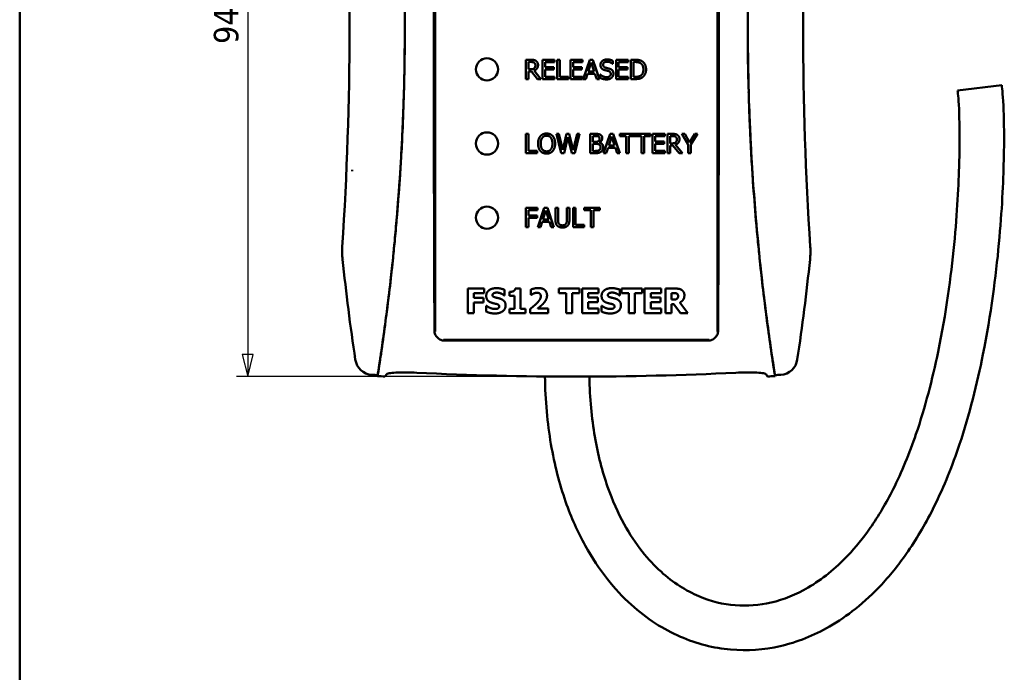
# Model space of a CAD drawing. Header units: millimetres. Extents: x 15 to 430, y 13 to 300.
# Tile 2 of 11: x 15 to 148, y 121 to 209. Entities that reach past the tile are written whole.
import ezdxf

# ---------------------------------------------------------------- set-up
doc = ezdxf.new("R2010")
doc.units = ezdxf.units.MM
doc.header["$LTSCALE"] = 1.5
for name, color, linetype, lineweight in [('Border (ISO)', 7, 'Continuous', 50), ('Dimension (ISO)', 7, 'Continuous', 25), ('Visible (ISO)', 7, 'Continuous', 50)]:
    doc.layers.add(name, color=color, linetype=linetype, lineweight=lineweight)
doc.styles.add('Note Text (ISO)', font='tahoma.ttf')
doc.dimstyles.new('Default (ISO)', dxfattribs={"dimscale": 1.5, "dimtxt": 2.2, "dimasz": 2, "dimexe": 1, "dimexo": 1, "dimgap": 0.762, "dimtad": 1, "dimdec": 1, "dimrnd": 1e-08, "dimtxsty": 'Note Text (ISO)', "dimblk": 'Filled-1', "dimcen": 0.09, "dimdle": 10, "dimclrd": 256, "dimclre": 256, "dimclrt": 256, "dimadec": 0, "dimazin": 0, "dimtfac": 0.863636, "dimtdec": 0, "dimtmove": 0, "dimatfit": 3, "dimfxl": 1, "dimtolj": 1, "dimlwd": -1, "dimlwe": -1, "dimarcsym": 0})

# ---------------------------------------------------------------- blocks, each defined once
blk = doc.blocks.new('Borders Border')
at = {"layer": 'Border (ISO)'}
blk.add_line((10, 10), (10, 200), dxfattribs=at)
blk = doc.blocks.new('Filled-1')
at = {"color": 0}
for p, q in [((0, 0), (-1, 0.25)), ((-1, 0.25), (-1, -0.25)), ((-1, 0), (0, 0)), ((-1, -0.25), (0, 0))]:
    blk.add_line(p, q, dxfattribs=at)
at = {"color": 0, "flags": 128}
blk.add_lwpolyline([(-1, -0.25), (0, 0), (-1, 0.25), (-1, -0.25)], dxfattribs=at)
at = {"color": 0}
blk.add_solid([(-1, -0.25), (0, 0), (-1, 0.25), (-1, -0.25)], dxfattribs=at)
blk = doc.blocks.new('*D7')
at = {"layer": 'Defpoints', "color": 0, "transparency": 16777216}
for p in [(90.08, 255.4), (45.76, 160.94), (90.08, 160.94)]:
    blk.add_point(p, dxfattribs=at)
at = {"layer": 'Dimension (ISO)', "transparency": 16777216}
for p, q in [((88.58, 255.4), (44.26, 255.4)), ((45.76, 252.4), (45.76, 163.94)), ((88.58, 160.94), (44.26, 160.94))]:
    blk.add_line(p, q, dxfattribs=at)
at = {"layer": 'Dimension (ISO)', "transparency": 16777216, "xscale": 3, "yscale": 3, "zscale": 3}
for p, rotation in [((45.76, 255.4), 90), ((45.76, 160.94), 270)]:
    blk.add_blockref('Filled-1', p, dxfattribs=dict(at, rotation=rotation))
at = {"layer": 'Dimension (ISO)', "transparency": 16777216, "insert": (41.19, 205.82), "char_height": 3.3, "attachment_point": 1, "rotation": 90, "style": 'Note Text (ISO)'}
blk.add_mtext('\\A1;94', dxfattribs=at)

msp = doc.modelspace()

# ---------------------------------------------------------------- linework, layer by layer
at = {"layer": 'Visible (ISO)'}
for p, q in [((71.03, 246.05), (71.03, 167.01)), ((109.13, 167.01), (109.13, 246.05)), ((83.96, 203.69), (83.29, 203.69)), ((83.29, 203.69), (83.29, 201.09)), ((83.64, 203.39), (83.98, 203.39)), ((83.64, 202.41), (83.64, 203.39)), ((87.14, 203.69), (85.51, 203.69)), ((85.51, 203.69), (85.51, 201.09)), ((85.86, 202.67), (85.86, 203.38)), ((85.86, 203.38), (87.14, 203.38)), ((87.14, 203.38), (87.14, 203.69)), ((87.86, 203.69), (87.52, 203.69)), ((87.52, 203.69), (87.52, 201.09)), ((87.86, 201.39), (87.86, 203.69)), ((90.92, 203.69), (89.3, 203.69)), ((89.3, 203.69), (89.3, 201.09)), ((89.64, 202.67), (89.64, 203.38)), ((89.64, 203.38), (90.92, 203.38)), ((90.92, 203.38), (90.92, 203.69)), ((91.9, 203.69), (91.02, 201.09)), ((91.7, 202.11), (92.1, 203.33)), ((92.32, 203.69), (91.9, 203.69)), ((92.1, 203.33), (92.51, 202.11)), ((93.2, 201.09), (92.32, 203.69)), ((94.99, 203.15), (94.99, 203.56)), ((97.06, 203.69), (95.44, 203.69)), ((95.44, 203.69), (95.44, 201.09)), ((95.78, 202.67), (95.78, 203.38)), ((95.78, 203.38), (97.06, 203.38)), ((97.06, 203.38), (97.06, 203.69)), ((98.04, 203.69), (97.44, 203.69)), ((97.44, 203.69), (97.44, 201.09)), ((97.79, 203.39), (98.05, 203.39)), ((97.79, 201.39), (97.79, 203.39)), ((83.94, 202.41), (83.64, 202.41)), ((83.64, 201.09), (83.64, 202.12)), ((83.64, 202.12), (84.04, 202.12)), ((84.04, 202.12), (84.86, 201.09)), ((85.31, 201.09), (84.38, 202.22)), ((87.05, 202.67), (85.86, 202.67)), ((85.86, 202.36), (87.05, 202.36)), ((85.86, 201.39), (85.86, 202.36)), ((87.05, 202.36), (87.05, 202.67)), ((90.84, 202.67), (89.64, 202.67)), ((89.64, 202.36), (90.84, 202.36)), ((89.64, 201.39), (89.64, 202.36)), ((90.84, 202.36), (90.84, 202.67)), ((92.51, 202.11), (91.7, 202.11)), ((94.96, 203.15), (94.99, 203.15)), ((96.98, 202.67), (95.78, 202.67)), ((95.78, 202.36), (96.98, 202.36)), ((95.78, 201.39), (95.78, 202.36)), ((96.98, 202.36), (96.98, 202.67)), ((83.29, 201.09), (83.64, 201.09)), ((84.86, 201.09), (85.31, 201.09)), ((85.51, 201.09), (87.14, 201.09)), ((87.14, 201.39), (85.86, 201.39)), ((87.14, 201.09), (87.14, 201.39)), ((87.52, 201.09), (89.02, 201.09)), ((89.02, 201.39), (87.86, 201.39)), ((89.02, 201.09), (89.02, 201.39)), ((89.3, 201.09), (90.92, 201.09)), ((90.92, 201.39), (89.64, 201.39)), ((90.92, 201.09), (90.92, 201.39)), ((91.02, 201.09), (91.37, 201.09)), ((91.37, 201.09), (91.61, 201.81)), ((91.61, 201.81), (92.6, 201.81)), ((92.6, 201.81), (92.84, 201.09)), ((92.84, 201.09), (93.2, 201.09)), ((93.34, 201.68), (93.32, 201.68)), ((93.32, 201.68), (93.32, 201.24)), ((95.44, 201.09), (97.06, 201.09)), ((97.06, 201.39), (95.78, 201.39)), ((97.06, 201.09), (97.06, 201.39)), ((97.44, 201.09), (98.04, 201.09)), ((98.05, 201.39), (97.79, 201.39)), ((147.47, 200.25), (141.51, 199.56)), ((83.64, 193.69), (83.29, 193.69)), ((83.29, 193.69), (83.29, 191.09)), ((83.64, 191.39), (83.64, 193.69)), ((87.74, 193.69), (87.39, 193.69)), ((87.39, 193.69), (88.05, 191.09)), ((88.26, 191.53), (87.74, 193.69)), ((88.78, 193.69), (88.26, 191.53)), ((88.43, 191.09), (88.95, 193.24)), ((89.13, 193.69), (88.78, 193.69)), ((88.95, 193.24), (89.48, 191.09)), ((89.66, 191.51), (89.13, 193.69)), ((90.18, 193.69), (89.66, 191.51)), ((89.86, 191.09), (90.52, 193.69)), ((90.52, 193.69), (90.18, 193.69)), ((92.63, 193.69), (91.94, 193.69)), ((91.94, 193.69), (91.94, 191.09)), ((92.29, 193.39), (92.62, 193.39)), ((92.29, 192.63), (92.29, 193.39)), ((92.68, 192.63), (92.29, 192.63)), ((94.65, 193.69), (93.77, 191.09)), ((94.45, 192.11), (94.85, 193.33)), ((95.07, 193.69), (94.65, 193.69)), ((94.85, 193.33), (95.25, 192.11)), ((95.95, 191.09), (95.07, 193.69)), ((100.11, 193.69), (95.93, 193.69)), ((95.93, 193.69), (95.93, 193.38)), ((95.93, 193.38), (96.8, 193.38)), ((96.8, 193.38), (96.8, 191.09)), ((97.15, 191.09), (97.15, 193.38)), ((97.15, 193.38), (98.89, 193.38)), ((98.89, 193.38), (98.89, 191.09)), ((99.23, 191.09), (99.23, 193.38)), ((99.23, 193.38), (100.11, 193.38)), ((100.11, 193.38), (100.11, 193.69)), ((102, 193.69), (100.37, 193.69)), ((100.37, 193.69), (100.37, 191.09)), ((100.72, 192.67), (100.72, 193.38)), ((100.72, 193.38), (102, 193.38)), ((101.91, 192.67), (100.72, 192.67)), ((101.91, 192.36), (101.91, 192.67)), ((102, 193.38), (102, 193.69)), ((103.05, 193.69), (102.38, 193.69)), ((102.38, 193.69), (102.38, 191.09)), ((102.72, 193.39), (103.07, 193.39)), ((102.72, 192.41), (102.72, 193.39)), ((104.7, 193.69), (104.31, 193.69)), ((104.31, 193.69), (105.19, 192.2)), ((105.37, 192.54), (104.7, 193.69)), ((106.05, 193.69), (105.37, 192.54)), ((105.54, 192.24), (106.42, 193.69)), ((106.42, 193.69), (106.05, 193.69)), ((84.8, 191.39), (83.64, 191.39)), ((84.8, 191.09), (84.8, 191.39)), ((92.29, 192.34), (92.68, 192.34)), ((92.29, 191.38), (92.29, 192.34)), ((92.57, 191.38), (92.29, 191.38)), ((93.22, 192.53), (93.22, 192.54)), ((94.12, 191.09), (94.36, 191.81)), ((94.36, 191.81), (95.35, 191.81)), ((95.25, 192.11), (94.45, 192.11)), ((95.35, 191.81), (95.58, 191.09)), ((100.72, 192.36), (101.91, 192.36)), ((100.72, 191.39), (100.72, 192.36)), ((102, 191.39), (100.72, 191.39)), ((102, 191.09), (102, 191.39)), ((103.03, 192.41), (102.72, 192.41)), ((102.72, 191.09), (102.72, 192.12)), ((102.72, 192.12), (103.12, 192.12)), ((103.12, 192.12), (103.94, 191.09)), ((104.39, 191.09), (103.46, 192.22)), ((105.19, 192.2), (105.19, 191.09)), ((105.54, 191.09), (105.54, 192.24)), ((83.29, 191.09), (84.8, 191.09)), ((88.05, 191.09), (88.43, 191.09)), ((89.48, 191.09), (89.86, 191.09)), ((91.94, 191.09), (92.69, 191.09)), ((93.77, 191.09), (94.12, 191.09)), ((95.58, 191.09), (95.95, 191.09)), ((96.8, 191.09), (97.15, 191.09)), ((98.89, 191.09), (99.23, 191.09)), ((100.37, 191.09), (102, 191.09)), ((102.38, 191.09), (102.72, 191.09)), ((103.94, 191.09), (104.39, 191.09)), ((105.19, 191.09), (105.54, 191.09)), ((83.29, 183.71), (83.29, 181.11)), ((84.85, 183.71), (83.29, 183.71)), ((83.64, 182.67), (83.64, 183.41)), ((83.64, 183.41), (84.85, 183.41)), ((84.85, 183.41), (84.85, 183.71)), ((85.75, 183.71), (84.88, 181.11)), ((85.56, 182.14), (85.96, 183.36)), ((86.18, 183.71), (85.75, 183.71)), ((85.96, 183.36), (86.36, 182.14)), ((87.06, 181.11), (86.18, 183.71)), ((87.62, 183.71), (87.27, 183.71)), ((87.27, 183.71), (87.27, 182.09)), ((87.62, 182.09), (87.62, 183.71)), ((88.81, 183.71), (88.81, 182.08)), ((89.15, 183.71), (88.81, 183.71)), ((89.15, 182.09), (89.15, 183.71)), ((89.99, 183.71), (89.65, 183.71)), ((89.65, 183.71), (89.65, 181.11)), ((89.99, 181.42), (89.99, 183.71)), ((93.25, 183.71), (91.16, 183.71)), ((91.16, 183.71), (91.16, 183.41)), ((91.16, 183.41), (92.03, 183.41)), ((92.03, 183.41), (92.03, 181.11)), ((92.38, 183.41), (93.25, 183.41)), ((92.38, 181.11), (92.38, 183.41)), ((93.25, 183.41), (93.25, 183.71)), ((84.8, 182.67), (83.64, 182.67)), ((83.64, 181.11), (83.64, 182.37)), ((83.64, 182.37), (84.8, 182.37)), ((84.8, 182.37), (84.8, 182.67)), ((86.36, 182.14), (85.56, 182.14)), ((83.29, 181.11), (83.64, 181.11)), ((84.88, 181.11), (85.23, 181.11)), ((85.23, 181.11), (85.46, 181.84)), ((85.46, 181.84), (86.46, 181.84)), ((86.46, 181.84), (86.69, 181.11)), ((86.69, 181.11), (87.06, 181.11)), ((89.65, 181.11), (91.15, 181.11)), ((91.15, 181.42), (89.99, 181.42)), ((91.15, 181.11), (91.15, 181.42)), ((92.03, 181.11), (92.38, 181.11)), ((58.55, 176.76), (58.55, 176.76)), ((58.79, 176.74), (58.79, 176.74)), ((58.82, 176.47), (58.82, 176.47)), ((121.34, 176.47), (121.34, 176.47)), ((75.46, 172.82), (75.46, 169.52)), ((77.67, 172.82), (75.46, 172.82)), ((77.67, 172.19), (77.67, 172.82)), ((80.41, 171.9), (80.41, 172.66)), ((82.56, 172.83), (81.84, 172.83)), ((82.56, 170.1), (82.56, 172.83)), ((83.93, 172.68), (83.93, 171.96)), ((90.52, 172.82), (87.74, 172.82)), ((87.74, 172.82), (87.74, 172.19)), ((90.52, 172.19), (90.52, 172.82)), ((93.09, 172.82), (90.86, 172.82)), ((90.86, 172.82), (90.86, 169.52)), ((93.09, 172.19), (93.09, 172.82)), ((95.97, 171.9), (95.97, 172.66)), ((98.96, 172.82), (96.18, 172.82)), ((96.18, 172.82), (96.18, 172.19)), ((98.96, 172.19), (98.96, 172.82)), ((101.53, 172.82), (99.3, 172.82)), ((99.3, 172.82), (99.3, 169.52)), ((101.53, 172.19), (101.53, 172.82)), ((103.42, 172.82), (102.09, 172.82)), ((102.09, 172.82), (102.09, 169.52)), ((76.28, 171.57), (76.28, 172.19)), ((76.28, 172.19), (77.67, 172.19)), ((77.56, 171.57), (76.28, 171.57)), ((77.56, 170.94), (77.56, 171.57)), ((80.34, 171.9), (80.41, 171.9)), ((81.06, 172.38), (81.06, 171.84)), ((81.06, 171.84), (81.75, 171.84)), ((81.75, 171.84), (81.75, 170.1)), ((83.93, 171.96), (84, 171.96)), ((87.74, 172.19), (88.71, 172.19)), ((88.71, 172.19), (88.71, 169.52)), ((89.54, 172.19), (90.52, 172.19)), ((89.54, 169.52), (89.54, 172.19)), ((91.68, 171.61), (91.68, 172.19)), ((91.68, 172.19), (93.09, 172.19)), ((92.98, 171.61), (91.68, 171.61)), ((92.98, 170.99), (92.98, 171.61)), ((95.9, 171.9), (95.97, 171.9)), ((96.18, 172.19), (97.16, 172.19)), ((97.16, 172.19), (97.16, 169.52)), ((97.99, 172.19), (98.96, 172.19)), ((97.99, 169.52), (97.99, 172.19)), ((100.13, 171.61), (100.13, 172.19)), ((100.13, 172.19), (101.53, 172.19)), ((101.42, 171.61), (100.13, 171.61)), ((101.42, 170.99), (101.42, 171.61)), ((102.92, 172.22), (103.2, 172.22)), ((102.92, 171.33), (102.92, 172.22)), ((76.28, 169.52), (76.28, 170.94)), ((76.28, 170.94), (77.56, 170.94)), ((77.99, 170.5), (77.91, 170.5)), ((77.91, 170.5), (77.91, 169.72)), ((81.75, 170.1), (81.06, 170.1)), ((81.06, 170.1), (81.06, 169.52)), ((83.24, 170.1), (82.56, 170.1)), ((83.24, 169.52), (83.24, 170.1)), ((83.85, 170.06), (83.85, 169.52)), ((86.28, 170.15), (84.88, 170.15)), ((86.28, 169.52), (86.28, 170.15)), ((91.68, 170.99), (92.98, 170.99)), ((91.68, 170.15), (91.68, 170.99)), ((93.09, 170.15), (91.68, 170.15)), ((93.09, 169.52), (93.09, 170.15)), ((93.54, 170.5), (93.47, 170.5)), ((93.47, 170.5), (93.47, 169.72)), ((100.13, 170.99), (101.42, 170.99)), ((100.13, 170.15), (100.13, 170.99)), ((101.53, 170.15), (100.13, 170.15)), ((101.53, 169.52), (101.53, 170.15)), ((103.16, 171.33), (102.92, 171.33)), ((102.92, 169.52), (102.92, 170.73)), ((102.92, 170.73), (103.22, 170.73)), ((103.22, 170.73), (104.13, 169.52)), ((105.14, 169.52), (104.03, 170.93)), ((75.46, 169.52), (76.28, 169.52)), ((81.06, 169.52), (83.24, 169.52)), ((83.85, 169.52), (86.28, 169.52)), ((88.71, 169.52), (89.54, 169.52)), ((90.86, 169.52), (93.09, 169.52)), ((97.16, 169.52), (97.99, 169.52)), ((99.3, 169.52), (101.53, 169.52)), ((102.09, 169.52), (102.92, 169.52)), ((104.13, 169.52), (105.14, 169.52)), ((72.15, 165.89), (108.01, 165.89)), ((72.3, 165.81), (107.86, 165.81)), ((60.46, 163.61), (60.46, 163.61)), ((63.66, 164.03), (63.66, 164.03)), ((116.5, 164.03), (116.5, 164.03)), ((119.71, 163.61), (119.71, 163.61)), ((63.29, 161.14), (63.28, 161.01)), ((116.87, 161.14), (116.88, 161.01))]:
    msp.add_line(p, q, dxfattribs=at)
for centre in [(78.03, 202.39), (78.03, 192.39), (78.03, 182.39)]:
    msp.add_circle(centre, 1.5, dxfattribs=at)
for centre, radius, start, end in [((-388.42, 207.8), 447.9, 356.2447, 3.7553), ((568.58, 207.8), 447.9, 176.2447, 183.7553), ((-388.42, 207.8), 448.67, 357.5563, 357.5769), ((-434.26, 210.81), 493.84, 356.2446793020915, 356.2446844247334), ((90.08, 597.03), 436.71, 266.3794, 266.4825), ((90.08, 597.03), 436.84, 266.4824, 266.6127), ((90.08, 597.03), 436.09, 267.1701, 272.8299), ((90.08, 597.03), 436.84, 273.3873, 273.5176), ((90.08, 597.03), 436.71, 273.5175, 273.6206)]:
    msp.add_arc(centre, radius, start, end, dxfattribs=at)
for centre, major_axis, ratio, start_param, end_param in [((149.04, 207.8), (0, -893.6), 0.087489, 4.66974, 4.757883), ((31.12, 207.8), (0, 893.6), 0.087489, 4.666895, 4.755038), ((383.23, 207.82), (-0.02, 284.84), 0.94798, 1.600501, 1.603741), ((62.66, 163.6), (1.38, 1.99), 0.997919, 2.326918, 3.683317), ((117.5, 163.6), (-1.38, 1.99), 0.997919, 2.599868, 3.956267), ((64.39, 287.71), (-0.42, -126.93), 0.044479, 0.052917, 0.08853), ((115.77, 287.71), (0.42, -126.93), 0.044479, 6.194655, 6.230268)]:
    msp.add_ellipse(centre, major_axis=major_axis, ratio=ratio, start_param=start_param, end_param=end_param, dxfattribs=at)
for points, knots in [([(66.8, 198.62), (66.91, 202.34), (66.96, 206.05), (66.91, 213.46), (66.82, 217.15), (66.66, 220.84)], [0.000001, 0.000001, 0.000001, 0.000001, 1.114398, 1.114398, 2.222942, 2.222942, 2.222942, 2.222942]), ([(66.67, 220.88), (66.82, 217.29), (66.92, 213.69), (66.97, 206.47), (66.93, 202.85), (66.83, 199.22)], [-2.167755, -2.167755, -2.167755, -2.167755, -1.088173, -1.088173, -0.000001, -0.000001, -0.000001, -0.000001]), ([(113.33, 199.34), (113.22, 202.96), (113.19, 206.58), (113.25, 213.8), (113.34, 217.39), (113.5, 220.98)], [-2.16506, -2.16506, -2.16506, -2.16506, -1.078583, -1.078583, -0.000001, -0.000001, -0.000001, -0.000001]), ([(113.51, 220.93), (113.34, 217.24), (113.25, 213.55), (113.2, 206.15), (113.25, 202.44), (113.36, 198.73)], [0.000001, 0.000001, 0.000001, 0.000001, 1.107592, 1.107592, 2.220569, 2.220569, 2.220569, 2.220569]), ([(85.85, 160.96), (85.9, 157.7), (86.18, 154.66), (87.14, 149.04), (87.81, 146.46), (89.39, 141.94), (90.28, 139.96), (92.19, 136.5), (93.19, 134.99), (95.28, 132.35), (96.35, 131.2), (98.54, 129.22), (99.64, 128.38), (101.86, 126.94), (102.98, 126.35), (106.33, 124.89), (108.61, 124.32), (113.15, 123.92), (115.4, 124.09), (119.9, 125.11), (122.14, 126.01), (125.45, 127.92), (126.61, 128.72), (128.98, 130.6), (130.16, 131.71), (132.56, 134.29), (133.74, 135.79), (136.15, 139.29), (137.32, 141.33), (139.69, 146.14), (140.82, 148.95), (143.12, 155.86), (144.14, 159.98), (146.01, 169.35), (146.67, 174.46), (147.5, 183.36), (147.67, 187.14), (147.81, 193.13), (147.78, 195.33), (147.64, 198.76), (147.53, 199.71), (147.47, 200.25)], [1.006359, 1.006359, 1.006359, 1.006359, 1.069556, 1.069556, 1.132056, 1.132056, 1.188932, 1.188932, 1.241297, 1.241297, 1.290079, 1.290079, 1.336107, 1.336107, 1.380158, 1.380158, 1.465803, 1.465803, 1.551103, 1.551103, 1.642754, 1.642754, 1.696067, 1.696067, 1.755775, 1.755775, 1.824568, 1.824568, 1.906726, 1.906726, 2.010351, 2.010351, 2.15717, 2.15717, 2.35717, 2.35717, 2.55717, 2.55717, 2.75717, 2.75717, 3, 3, 3, 3]), ([(91.85, 160.94), (91.9, 158.01), (92.16, 155.32), (93, 150.36), (93.59, 148.11), (94.95, 144.23), (95.7, 142.56), (97.29, 139.67), (98.11, 138.44), (99.79, 136.32), (100.64, 135.42), (103.15, 133.14), (104.88, 132.05), (108.25, 130.61), (109.89, 130.22), (113.14, 129.96), (114.76, 130.09), (118.06, 130.86), (119.74, 131.54), (123.24, 133.59), (125.04, 135.04), (127.76, 137.93), (128.77, 139.17), (130.84, 142.13), (131.87, 143.88), (133.98, 148.08), (135.01, 150.59), (137.14, 156.81), (138.12, 160.6), (139.95, 169.46), (140.62, 174.42), (141.47, 183.12), (141.65, 186.86), (141.81, 192.76), (141.78, 194.93), (141.66, 198.3), (141.58, 199), (141.51, 199.56)], [1.007105, 1.007105, 1.007105, 1.007105, 1.069556, 1.069556, 1.132056, 1.132056, 1.188932, 1.188932, 1.241297, 1.241297, 1.290079, 1.290079, 1.382136, 1.382136, 1.467704, 1.467704, 1.55307, 1.55307, 1.644952, 1.644952, 1.752044, 1.752044, 1.820205, 1.820205, 1.901409, 1.901409, 2.003405, 2.003405, 2.146465, 2.146465, 2.346465, 2.346465, 2.546465, 2.546465, 2.746465, 2.746465, 3, 3, 3, 3]), ([(66.63, 194.15), (66.66, 194.89), (66.69, 195.64), (66.75, 197.13), (66.78, 197.88), (66.8, 198.62)], [0.0000015, 0.0000015, 0.0000015, 0.0000015, 0.2241294, 0.2241294, 0.4482586, 0.4482586, 0.4482586, 0.4482586]), ([(113.53, 193.96), (113.49, 194.7), (113.46, 195.45), (113.4, 196.94), (113.38, 197.68), (113.35, 198.42)], [-0.4478414, -0.4478414, -0.4478414, -0.4478414, -0.2226672, -0.2226672, -0.000001, -0.000001, -0.000001, -0.000001]), ([(113.39, 197.79), (113.41, 197.18), (113.43, 196.58), (113.48, 195.36), (113.51, 194.76), (113.53, 194.15)], [0.000001, 0.000001, 0.000001, 0.000001, 0.1823313, 0.1823313, 0.3646631, 0.3646631, 0.3646631, 0.3646631]), ([(66.63, 193.96), (66.58, 192.77), (66.52, 191.58), (66.39, 189.36), (66.32, 188.33), (66.13, 185.57), (66, 183.83), (65.76, 181.12), (65.68, 180.13), (65.5, 178.31), (65.41, 177.46), (65.19, 175.32), (65.05, 174.01), (64.7, 171.11), (64.5, 169.49), (64.11, 166.6), (63.93, 165.3), (63.74, 164.03)], [0.000001, 0.000001, 0.000001, 0.000001, 0.356773, 0.356773, 0.667285, 0.667285, 1.188206, 1.188206, 1.483831, 1.483831, 1.739137, 1.739137, 2.1319, 2.1319, 2.620936, 2.620936, 3.019557, 3.019557, 3.019557, 3.019557]), ([(66.63, 194.15), (66.62, 194.01), (66.61, 193.87), (66.6, 193.59), (66.59, 193.45), (66.59, 193.31)], [0.00000146, 0.00000146, 0.00000146, 0.00000146, 0.04190053, 0.04190053, 0.08379963, 0.08379963, 0.08379963, 0.08379963]), ([(113.57, 193.29), (113.57, 193.43), (113.56, 193.58), (113.55, 193.86), (113.54, 194.01), (113.53, 194.15)], [-0.08615318, -0.08615318, -0.08615318, -0.08615318, -0.04307732, -0.04307732, -0.00000146, -0.00000146, -0.00000146, -0.00000146]), ([(116.42, 164.03), (116.23, 165.29), (116.05, 166.59), (115.67, 169.46), (115.46, 171.07), (115.12, 173.96), (114.98, 175.26), (114.75, 177.38), (114.67, 178.23), (114.49, 180.05), (114.4, 181.04), (114.17, 183.76), (114.03, 185.51), (113.84, 188.29), (113.77, 189.33), (113.64, 191.56), (113.58, 192.76), (113.53, 193.96)], [-3.022306, -3.022306, -3.022306, -3.022306, -2.625024, -2.625024, -2.13804, -2.13804, -1.747339, -1.747339, -1.49357, -1.49357, -1.196153, -1.196153, -0.671875, -0.671875, -0.359373, -0.359373, -0.000001, -0.000001, -0.000001, -0.000001]), ([(63.73, 164.03), (63.88, 165.04), (64.02, 166.07), (64.32, 168.26), (64.48, 169.45), (64.98, 173.47), (65.31, 176.42), (65.68, 180.32), (65.77, 181.36), (66.01, 184.12), (66.14, 185.85), (66.32, 188.5), (66.38, 189.43), (66.49, 191.35), (66.54, 192.33), (66.59, 193.31)], [-2.940944, -2.940944, -2.940944, -2.940944, -2.62785, -2.62785, -2.269206, -2.269206, -1.406347, -1.406347, -1.092276, -1.092276, -0.575924, -0.575924, -0.294984, -0.294984, -0.000001, -0.000001, -0.000001, -0.000001]), ([(113.57, 193.29), (113.62, 192.3), (113.67, 191.32), (113.79, 189.39), (113.85, 188.45), (114.03, 185.79), (114.16, 184.05), (114.39, 181.28), (114.49, 180.23), (114.86, 176.34), (115.18, 173.41), (115.68, 169.42), (115.84, 168.24), (116.14, 166.06), (116.28, 165.04), (116.43, 164.03)], [0.000001, 0.000001, 0.000001, 0.000001, 0.296665, 0.296665, 0.579125, 0.579125, 1.098442, 1.098442, 1.414109, 1.414109, 2.272582, 2.272582, 2.629724, 2.629724, 2.941718, 2.941718, 2.941718, 2.941718]), ([(58.52, 178.46), (58.5, 178.18), (58.49, 177.89), (58.5, 177.33), (58.52, 177.05), (58.55, 176.76)], [0.0000481, 0.0000481, 0.0000481, 0.0000481, 0.0851157, 0.0851157, 0.1699097, 0.1699097, 0.1699097, 0.1699097]), ([(121.61, 176.76), (121.64, 177.05), (121.66, 177.33), (121.67, 177.89), (121.66, 178.18), (121.64, 178.46)], [0.0001044, 0.0001044, 0.0001044, 0.0001044, 0.0848982, 0.0848982, 0.1699651, 0.1699651, 0.1699651, 0.1699651]), ([(58.55, 176.76), (58.79, 174.51), (59.05, 172.25), (59.62, 167.74), (59.93, 165.49), (60.27, 163.24)], [0.000053, 0.000053, 0.000053, 0.000053, 0.680681, 0.680681, 1.363727, 1.363727, 1.363727, 1.363727]), ([(119.89, 163.24), (120.23, 165.49), (120.54, 167.74), (121.11, 172.25), (121.37, 174.51), (121.61, 176.76)], [-1.363729, -1.363729, -1.363729, -1.363729, -0.680682, -0.680682, -0.000054, -0.000054, -0.000054, -0.000054]), ([(72.3, 165.81), (72.13, 165.81), (71.95, 165.84), (71.62, 165.98), (71.46, 166.08), (71.22, 166.32), (71.12, 166.47), (70.98, 166.81), (70.95, 166.99), (70.94, 167.16)], [0.4087645, 0.4087645, 0.4087645, 0.4087645, 0.4596389, 0.4596389, 0.5105134, 0.5105134, 0.5615603, 0.5615603, 0.6126072, 0.6126072, 0.6126072, 0.6126072]), ([(109.22, 167.16), (109.22, 166.99), (109.18, 166.81), (109.04, 166.47), (108.94, 166.32), (108.7, 166.08), (108.54, 165.98), (108.21, 165.84), (108.03, 165.81), (107.86, 165.81)], [0.2049218, 0.2049218, 0.2049218, 0.2049218, 0.2559687, 0.2559687, 0.3070156, 0.3070156, 0.3578901, 0.3578901, 0.4087645, 0.4087645, 0.4087645, 0.4087645]), ([(63.74, 164.03), (63.69, 163.73), (63.65, 163.44), (63.57, 162.91), (63.53, 162.67), (63.48, 162.34), (63.47, 162.23), (63.43, 161.99), (63.42, 161.89), (63.39, 161.73), (63.38, 161.68), (63.38, 161.64)], [0.000004, 0.000004, 0.000004, 0.000004, 0.0932514, 0.0932514, 0.1971261, 0.1971261, 0.2652228, 0.2652228, 0.3630912, 0.3630912, 0.4612507, 0.4612507, 0.4612507, 0.4612507]), ([(63.38, 161.77), (63.39, 161.81), (63.4, 161.88), (63.44, 162.1), (63.46, 162.26), (63.54, 162.74), (63.57, 162.97), (63.65, 163.48), (63.69, 163.75), (63.73, 164.03)], [-0.5232452, -0.5232452, -0.5232452, -0.5232452, -0.3404169, -0.3404169, -0.1885834, -0.1885834, -0.0889401, -0.0889401, -0.0000555, -0.0000555, -0.0000555, -0.0000555]), ([(116.43, 163.96), (116.43, 163.97), (116.43, 163.98), (116.43, 164), (116.42, 164.01), (116.42, 164.03)], [0.000001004, 0.000001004, 0.000001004, 0.000001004, 0.003367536, 0.003367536, 0.006642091, 0.006642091, 0.006642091, 0.006642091]), ([(116.78, 161.64), (116.78, 161.69), (116.77, 161.75), (116.73, 161.97), (116.71, 162.13), (116.64, 162.55), (116.61, 162.79), (116.54, 163.22), (116.52, 163.36), (116.48, 163.66), (116.45, 163.81), (116.43, 163.96)], [0.000001, 0.000001, 0.000001, 0.000001, 0.1179651, 0.1179651, 0.2457161, 0.2457161, 0.3586218, 0.3586218, 0.4109575, 0.4109575, 0.4596959, 0.4596959, 0.4596959, 0.4596959]), ([(116.44, 163.97), (116.48, 163.69), (116.52, 163.43), (116.6, 162.93), (116.63, 162.71), (116.7, 162.25), (116.72, 162.09), (116.76, 161.88), (116.77, 161.81), (116.78, 161.77)], [-0.3598628, -0.3598628, -0.3598628, -0.3598628, -0.296546, -0.296546, -0.2259446, -0.2259446, -0.1211203, -0.1211203, -0.000001, -0.000001, -0.000001, -0.000001]), ([(63.38, 161.64), (63.35, 161.49), (63.33, 161.37), (63.3, 161.16), (63.29, 161.08), (63.28, 161.01)], [-0.7462085, -0.7462085, -0.7462085, -0.7462085, -0.3552873, -0.3552873, -0.000001, -0.000001, -0.000001, -0.000001]), ([(63.29, 161.14), (63.3, 161.21), (63.31, 161.29), (63.34, 161.5), (63.36, 161.63), (63.38, 161.77)], [0.000001, 0.000001, 0.000001, 0.000001, 0.3669837, 0.3669837, 0.7447849, 0.7447849, 0.7447849, 0.7447849]), ([(64.47, 161.27), (64.49, 161.32), (64.6, 161.36), (65.05, 161.44), (65.37, 161.47), (66.05, 161.5), (66.49, 161.52), (67.56, 161.51), (68.08, 161.49), (68.55, 161.47)], [-0.6601737, -0.6601737, -0.6601737, -0.6601737, -0.4864414, -0.4864414, -0.3053548, -0.3053548, -0.1423755, -0.1423755, -0.000001, -0.000001, -0.000001, -0.000001]), ([(111.61, 161.47), (112.09, 161.49), (112.61, 161.51), (113.68, 161.52), (114.11, 161.5), (114.79, 161.47), (115.11, 161.44), (115.56, 161.36), (115.67, 161.32), (115.69, 161.27)], [-0.5386913, -0.5386913, -0.5386913, -0.5386913, -0.4216534, -0.4216534, -0.2882725, -0.2882725, -0.1404626, -0.1404626, -0.000001, -0.000001, -0.000001, -0.000001]), ([(116.78, 161.77), (116.8, 161.63), (116.82, 161.5), (116.85, 161.29), (116.86, 161.21), (116.87, 161.14)], [0.000001, 0.000001, 0.000001, 0.000001, 0.3779533, 0.3779533, 0.7447759, 0.7447759, 0.7447759, 0.7447759]), ([(116.88, 161.01), (116.87, 161.08), (116.86, 161.16), (116.83, 161.37), (116.81, 161.49), (116.78, 161.64)], [-0.7461899, -0.7461899, -0.7461899, -0.7461899, -0.3911867, -0.3911867, -0.000001, -0.000001, -0.000001, -0.000001])]:
    msp.add_open_spline(points, degree=3, knots=knots, dxfattribs=at)
for points, degree in [([(84.63, 203.55), (84.49, 203.64), (84.19, 203.69), (83.96, 203.69)], 2), ([(83.98, 203.39), (84.13, 203.39), (84.32, 203.35), (84.4, 203.3)], 2), ([(84.4, 203.3), (84.48, 203.24), (84.56, 203.07), (84.56, 202.95)], 2), ([(84.92, 202.98), (84.92, 203.18), (84.76, 203.46), (84.63, 203.55)], 2), ([(94.21, 203.73), (93.83, 203.73), (93.34, 203.31), (93.34, 202.99)], 2), ([(93.7, 203.02), (93.7, 203.21), (93.99, 203.43), (94.24, 203.43)], 2), ([(94.99, 203.56), (94.82, 203.65), (94.43, 203.73), (94.21, 203.73)], 2), ([(94.24, 203.43), (94.45, 203.43), (94.84, 203.27), (94.96, 203.15)], 2), ([(98.97, 203.48), (98.82, 203.58), (98.4, 203.69), (98.04, 203.69)], 2), ([(98.05, 203.39), (98.29, 203.39), (98.6, 203.31), (98.74, 203.23)], 2), ([(98.74, 203.23), (98.94, 203.11), (99.13, 202.69), (99.13, 202.39)], 2), ([(99.49, 202.38), (99.49, 202.76), (99.22, 203.31), (98.97, 203.48)], 2), ([(84.41, 202.54), (84.33, 202.46), (84.09, 202.41), (83.94, 202.41)], 2), ([(84.38, 202.22), (84.63, 202.31), (84.92, 202.7), (84.92, 202.98)], 2), ([(84.56, 202.95), (84.56, 202.82), (84.49, 202.62), (84.41, 202.54)], 2), ([(93.34, 202.99), (93.34, 202.84), (93.43, 202.61), (93.51, 202.52)], 2), ([(93.51, 202.52), (93.59, 202.43), (93.8, 202.33), (93.94, 202.29)], 2), ([(94.04, 202.62), (93.87, 202.66), (93.7, 202.86), (93.7, 203.02)], 2), ([(93.94, 202.29), (94.09, 202.25), (94.29, 202.21), (94.41, 202.17)], 2), ([(94.57, 202.48), (94.46, 202.51), (94.15, 202.59), (94.04, 202.62)], 2), ([(94.41, 202.17), (94.57, 202.12), (94.73, 201.93), (94.73, 201.77)], 2), ([(95.09, 201.83), (95.09, 202.07), (94.84, 202.4), (94.57, 202.48)], 2), ([(99.13, 202.39), (99.13, 202.09), (98.95, 201.68), (98.77, 201.56)], 2), ([(98.96, 201.3), (99.21, 201.46), (99.49, 202.03), (99.49, 202.38)], 2), ([(93.32, 201.24), (93.49, 201.16), (93.89, 201.04), (94.17, 201.04)], 2), ([(94.15, 201.34), (93.95, 201.34), (93.51, 201.52), (93.34, 201.68)], 2), ([(94.73, 201.77), (94.73, 201.58), (94.43, 201.34), (94.15, 201.34)], 2), ([(94.17, 201.04), (94.41, 201.04), (94.73, 201.16), (94.85, 201.28)], 2), ([(94.85, 201.28), (94.96, 201.38), (95.09, 201.67), (95.09, 201.83)], 2), ([(98.04, 201.09), (98.36, 201.09), (98.77, 201.17), (98.96, 201.3)], 2), ([(98.77, 201.56), (98.63, 201.46), (98.28, 201.39), (98.05, 201.39)], 2), ([(66.83, 199.22), (66.78, 197.48), (66.72, 195.74), (66.63, 193.96)], 3), ([(85.24, 193.39), (85.09, 193.21), (84.92, 192.71), (84.92, 192.39)], 2), ([(86.07, 193.74), (85.81, 193.74), (85.39, 193.56), (85.24, 193.39)], 2), ([(85.28, 192.39), (85.28, 192.64), (85.39, 193.04), (85.5, 193.17)], 2), ([(85.5, 193.17), (85.6, 193.31), (85.89, 193.44), (86.07, 193.44)], 2), ([(86.91, 193.39), (86.76, 193.56), (86.34, 193.74), (86.07, 193.74)], 2), ([(86.07, 193.44), (86.26, 193.44), (86.55, 193.31), (86.65, 193.17)], 2), ([(86.65, 193.17), (86.75, 193.04), (86.86, 192.64), (86.86, 192.39)], 2), ([(87.22, 192.39), (87.22, 192.71), (87.06, 193.22), (86.91, 193.39)], 2), ([(92.62, 193.39), (92.8, 193.39), (93.01, 193.37), (93.09, 193.32)], 2), ([(93.31, 193.58), (93.19, 193.65), (92.91, 193.69), (92.63, 193.69)], 2), ([(93.08, 192.72), (93, 192.66), (92.84, 192.63), (92.68, 192.63)], 2), ([(93.22, 193.05), (93.22, 192.93), (93.16, 192.77), (93.08, 192.72)], 2), ([(93.09, 193.32), (93.16, 193.28), (93.22, 193.14), (93.22, 193.05)], 2), ([(93.22, 192.54), (93.39, 192.63), (93.58, 192.92), (93.58, 193.1)], 2), ([(93.58, 193.1), (93.58, 193.27), (93.46, 193.51), (93.31, 193.58)], 2), ([(103.71, 193.55), (103.57, 193.64), (103.27, 193.69), (103.05, 193.69)], 2), ([(103.07, 193.39), (103.21, 193.39), (103.4, 193.35), (103.48, 193.3)], 2), ([(103.46, 192.22), (103.71, 192.31), (104, 192.7), (104, 192.98)], 2), ([(103.48, 193.3), (103.56, 193.24), (103.64, 193.07), (103.64, 192.95)], 2), ([(103.64, 192.95), (103.64, 192.82), (103.57, 192.62), (103.5, 192.54)], 2), ([(104, 192.98), (104, 193.18), (103.84, 193.46), (103.71, 193.55)], 2), ([(84.92, 192.39), (84.92, 192.07), (85.08, 191.56), (85.23, 191.39)], 2), ([(85.23, 191.39), (85.39, 191.21), (85.81, 191.03), (86.07, 191.03)], 2), ([(86.07, 191.33), (85.71, 191.33), (85.28, 191.87), (85.28, 192.39)], 2), ([(86.86, 192.39), (86.86, 191.87), (86.44, 191.33), (86.07, 191.33)], 2), ([(86.07, 191.03), (86.33, 191.03), (86.75, 191.2), (86.91, 191.39)], 2), ([(86.91, 191.39), (87.06, 191.56), (87.22, 192.07), (87.22, 192.39)], 2), ([(93.16, 191.49), (93.06, 191.42), (92.8, 191.38), (92.57, 191.38)], 2), ([(92.68, 192.34), (92.86, 192.34), (93.05, 192.32), (93.14, 192.27)], 2), ([(92.69, 191.09), (92.95, 191.09), (93.29, 191.18), (93.44, 191.3)], 2), ([(93.14, 192.27), (93.26, 192.21), (93.35, 192.02), (93.35, 191.87)], 2), ([(93.35, 191.87), (93.35, 191.73), (93.26, 191.56), (93.16, 191.49)], 2), ([(93.71, 191.88), (93.71, 192.13), (93.45, 192.47), (93.22, 192.53)], 2), ([(93.44, 191.3), (93.56, 191.39), (93.71, 191.69), (93.71, 191.88)], 2), ([(103.5, 192.54), (103.41, 192.46), (103.17, 192.41), (103.03, 192.41)], 2), ([(87.27, 182.09), (87.27, 181.81), (87.38, 181.43), (87.52, 181.3)], 2), ([(87.73, 181.57), (87.66, 181.67), (87.62, 181.91), (87.62, 182.09)], 2), ([(88.81, 182.08), (88.81, 181.91), (88.76, 181.67), (88.7, 181.57)], 2), ([(88.9, 181.3), (89.04, 181.43), (89.15, 181.82), (89.15, 182.09)], 2), ([(87.52, 181.3), (87.64, 181.18), (87.98, 181.06), (88.21, 181.06)], 2), ([(88.21, 181.35), (88.04, 181.35), (87.8, 181.46), (87.73, 181.57)], 2), ([(88.7, 181.57), (88.63, 181.46), (88.37, 181.35), (88.21, 181.35)], 2), ([(88.21, 181.06), (88.45, 181.06), (88.78, 181.18), (88.9, 181.3)], 2), ([(79.3, 172.88), (78.72, 172.88), (77.93, 172.31), (77.93, 171.84)], 2), ([(80.41, 172.66), (80.18, 172.76), (79.6, 172.88), (79.3, 172.88)], 2), ([(81.84, 172.83), (81.83, 172.7), (81.71, 172.52), (81.6, 172.46)], 2), ([(84.94, 172.89), (84.66, 172.89), (84.07, 172.75), (83.93, 172.68)], 2), ([(86.13, 171.89), (86.13, 172.36), (85.53, 172.89), (84.94, 172.89)], 2), ([(94.86, 172.88), (94.27, 172.88), (93.49, 172.31), (93.49, 171.84)], 2), ([(95.97, 172.66), (95.74, 172.76), (95.15, 172.88), (94.86, 172.88)], 2), ([(104.28, 172.65), (104.1, 172.75), (103.7, 172.82), (103.42, 172.82)], 2), ([(77.93, 171.84), (77.93, 171.5), (78.26, 171.04), (78.65, 170.91)], 2), ([(78.78, 171.95), (78.78, 172.03), (78.89, 172.17), (78.97, 172.2)], 2), ([(79.22, 171.61), (78.96, 171.67), (78.78, 171.82), (78.78, 171.95)], 2), ([(78.97, 172.2), (79.07, 172.25), (79.24, 172.28), (79.35, 172.28)], 2), ([(79.87, 171.44), (79.69, 171.5), (79.38, 171.57), (79.22, 171.61)], 2), ([(79.35, 172.28), (79.63, 172.28), (80.15, 172.06), (80.34, 171.9)], 2), ([(80.54, 170.55), (80.54, 170.9), (80.21, 171.31), (79.87, 171.44)], 2), ([(81.6, 172.46), (81.51, 172.42), (81.21, 172.38), (81.06, 172.38)], 2), ([(84, 171.96), (84.04, 171.99), (84.2, 172.09), (84.31, 172.15)], 2), ([(84.31, 172.15), (84.42, 172.19), (84.65, 172.26), (84.77, 172.26)], 2), ([(84.77, 172.26), (85.02, 172.26), (85.29, 172.01), (85.29, 171.78)], 2), ([(85.29, 171.78), (85.29, 171.58), (85.08, 171.19), (84.83, 170.93)], 2), ([(85.54, 170.71), (85.86, 171.04), (86.13, 171.6), (86.13, 171.89)], 2), ([(93.49, 171.84), (93.49, 171.5), (93.82, 171.04), (94.2, 170.91)], 2), ([(94.34, 171.95), (94.34, 172.03), (94.45, 172.17), (94.53, 172.2)], 2), ([(94.77, 171.61), (94.52, 171.67), (94.34, 171.82), (94.34, 171.95)], 2), ([(94.53, 172.2), (94.62, 172.25), (94.79, 172.28), (94.9, 172.28)], 2), ([(95.42, 171.44), (95.25, 171.5), (94.94, 171.57), (94.77, 171.61)], 2), ([(94.9, 172.28), (95.18, 172.28), (95.71, 172.06), (95.9, 171.9)], 2), ([(96.1, 170.55), (96.1, 170.9), (95.76, 171.31), (95.42, 171.44)], 2), ([(103.65, 171.44), (103.57, 171.37), (103.33, 171.33), (103.16, 171.33)], 2), ([(103.2, 172.22), (103.34, 172.22), (103.53, 172.2), (103.61, 172.16)], 2), ([(103.61, 172.16), (103.71, 172.12), (103.81, 171.94), (103.81, 171.81)], 2), ([(103.81, 171.81), (103.81, 171.67), (103.73, 171.5), (103.65, 171.44)], 2), ([(104.03, 170.93), (104.32, 171.07), (104.66, 171.54), (104.66, 171.92)], 2), ([(104.66, 171.92), (104.66, 172.18), (104.45, 172.53), (104.28, 172.65)], 2), ([(79.11, 170.07), (78.83, 170.07), (78.24, 170.29), (77.99, 170.5)], 2), ([(78.65, 170.91), (78.82, 170.85), (79.2, 170.77), (79.37, 170.73)], 2), ([(79.11, 169.46), (79.77, 169.46), (80.54, 170.06), (80.54, 170.55)], 2), ([(79.49, 170.13), (79.42, 170.1), (79.19, 170.07), (79.11, 170.07)], 2), ([(79.37, 170.73), (79.5, 170.69), (79.69, 170.54), (79.69, 170.41)], 2), ([(79.69, 170.41), (79.69, 170.3), (79.57, 170.17), (79.49, 170.13)], 2), ([(84.83, 170.93), (84.65, 170.74), (84.16, 170.31), (83.85, 170.06)], 2), ([(84.88, 170.15), (84.96, 170.21), (85.34, 170.52), (85.54, 170.71)], 2), ([(94.67, 170.07), (94.39, 170.07), (93.79, 170.29), (93.54, 170.5)], 2), ([(94.2, 170.91), (94.37, 170.85), (94.75, 170.77), (94.92, 170.73)], 2), ([(94.67, 169.46), (95.33, 169.46), (96.1, 170.06), (96.1, 170.55)], 2), ([(95.04, 170.13), (94.98, 170.1), (94.74, 170.07), (94.67, 170.07)], 2), ([(94.92, 170.73), (95.06, 170.69), (95.25, 170.54), (95.25, 170.41)], 2), ([(95.25, 170.41), (95.25, 170.3), (95.13, 170.17), (95.04, 170.13)], 2), ([(77.91, 169.72), (78.16, 169.61), (78.73, 169.46), (79.11, 169.46)], 2), ([(93.47, 169.72), (93.72, 169.61), (94.29, 169.46), (94.67, 169.46)], 2)]:
    msp.add_open_spline(points, degree=degree, dxfattribs=at)

# ---------------------------------------------------------------- block references
at = {"xscale": 1.5, "yscale": 1.5, "zscale": 1.5}
msp.add_blockref('Borders Border', (0, 0), dxfattribs=at)

# ---------------------------------------------------------------- dimensions: what is measured, and where the dimension line sits
at = {"layer": 'Dimension (ISO)'}
dim = msp.add_linear_dim(base=(45.76, 160.94), p1=(90.08, 255.4), p2=(90.08, 160.94), angle=90, dimstyle='Default (ISO)', override={"dimgap": 0.762, "dimdec": 0, "dimtol": 0, "dimlim": 0, "dimtp": 0, "dimtm": 0, "dimtdec": 0, "dimtofl": 0, "dimatfit": 1}, dxfattribs=at)
dim.commit()
dim.dimension.update_dxf_attribs({"geometry": '*D7', "text_midpoint": (45.76, 208.17), "dimtype": 160})

doc.saveas('drawing.dxf')
